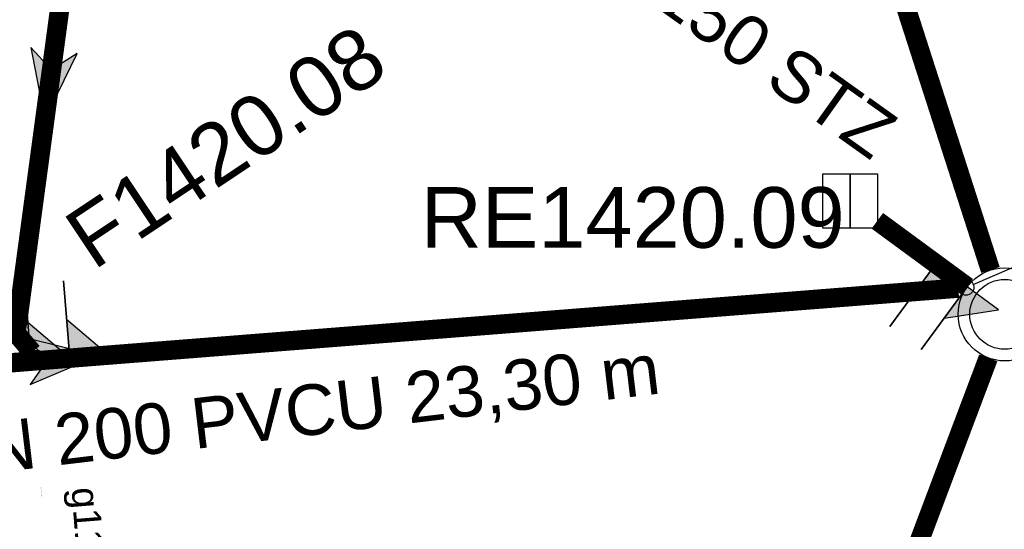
# Model space of a CAD drawing. Extents: x 356718 to 357658, y 5762241 to 5762615.
# Tile 147 of 157: x 357338.36 to 357351.04, y 5762475.98 to 5762482.55. Entities that reach past the tile are written whole.
import ezdxf
from ezdxf.enums import TextEntityAlignment as Align

# ---------------------------------------------------------------- set-up
doc = ezdxf.new("R2010")
doc.units = 0
doc.header["$MEASUREMENT"] = 0
for name, pattern in [('AUSGEZOGEN', [0]), ('GESTRICHELT2', [4, 2, -2]), ('STRICHPUNKT', [5, 2, -1, 1, -1])]:
    doc.linetypes.add(name, pattern=pattern)
doc.layers.get('0').update_dxf_attribs({"linetype": 'AUSGEZOGEN'})
for name, color, linetype, true_color in [('111_00131_Symbol', 7, 'AUSGEZOGEN', 0x000000), ('114_00133_Schachtnummer', 7, 'AUSGEZOGEN', 0x000000), ('121_10397_Haltungen_Regenwasser', 5, 'GESTRICHELT2', 0x0000ff), ('121_10399_Haltungen_Mischwasser', 6, 'STRICHPUNKT', 0xff00ff), ('123_00137_Fliessrichtungspfeil', 7, 'AUSGEZOGEN', 0x000000), ('124_00118_Standard__Laenge___10', 7, 'AUSGEZOGEN', 0x000000), ('124_10626_Standard__Laenge____1', 7, 'AUSGEZOGEN', 0x000000), ('141_10677_Stutzen__alle__aus_DW', 7, 'AUSGEZOGEN', 0x000000), ('141_10868_Stutzen__141_', 7, 'AUSGEZOGEN', 0x000000)]:
    doc.layers.add(name, color=color, linetype=linetype, true_color=true_color)
doc.styles.add('ARIAL', font='arial.ttf', dxfattribs={"height": 1.5})
doc.styles.get("Standard").update_dxf_attribs({"font": 'arial.ttf', "height": 1})

# ---------------------------------------------------------------- blocks, each defined once
blk = doc.blocks.new('N02')
at = {"color": 0}
for radius in [0.6, 0.45]:
    blk.add_circle((0, 0), radius, dxfattribs=at)
blk = doc.blocks.new('F00')
at = {"color": 0}
blk.add_circle((0, 0), 0.1, dxfattribs=at)
blk = doc.blocks.new('RE')
at = {"color": 0, "linetype": 'AUSGEZOGEN'}
blk.add_lwpolyline([(-0.35, 0.35), (0.35, 0.35), (0.35, -0.35), (-0.35, -0.35)], close=True, dxfattribs=at)
for points in [[(0, 0.35), (0, -0.35)], [(0, -0.35), (0, 0.35)]]:
    blk.add_lwpolyline(points, dxfattribs=at)
blk = doc.blocks.new('FLI')
at = {"color": 0, "linetype": 'AUSGEZOGEN'}
blk.add_lwpolyline([(-0.4, 0), (-0.9, -0.6), (0.9, 0), (-0.9, 0.6), (-0.4, 0)], close=True, dxfattribs=at)
at = {"color": 0}
for points in [[(-0.4, 0), (0.9, 0), (-0.9, 0.6)], [(-0.9, -0.6), (0.9, 0), (-0.4, 0)]]:
    blk.add_solid(points, dxfattribs=at)

msp = doc.modelspace()

# ---------------------------------------------------------------- linework, layer by layer
at = {"layer": '114_00133_Schachtnummer', "color": 18, "linetype": 'AUSGEZOGEN', "true_color": 0x000000}
msp.add_lwpolyline([(357350.643, 5762479.137), (357351.67, 5762479.577), (357356.381, 5762479.577)], dxfattribs=at)
at = {"layer": '121_10397_Haltungen_Regenwasser', "color": 5, "linetype": 'GESTRICHELT2', "true_color": 0x0000ff, "const_width": 0.25}
msp.add_lwpolyline([(357339.135, 5762484.6), (357338.315, 5762478.511), (357338.523, 5762478.264)], dxfattribs=at)
at = {"layer": '121_10399_Haltungen_Mischwasser', "color": 6, "linetype": 'STRICHPUNKT', "true_color": 0xff00ff, "const_width": 0.25}
for points in [[(357350.865, 5762479.323), (357344.636, 5762498.67), (357337.28, 5762501.584)], [(357349.408, 5762479.957), (357350.565, 5762479.107)], [(357327.89, 5762477.311), (357350.451, 5762479.09)], [(357344.229, 5762460.65), (357350.837, 5762478.191)]]:
    msp.add_lwpolyline(points, dxfattribs=at)
at = {"layer": '141_10677_Stutzen__alle__aus_DW', "color": 18, "linetype": 'AUSGEZOGEN', "true_color": 0x000000}
for points in [[(357338.507, 5762478.148), (357338.429, 5762479.145)], [(357350.565, 5762479.107), (357349.974, 5762478.301)], [(357350.565, 5762479.107), (357350.269, 5762478.704), (357350.968, 5762478.811)], [(357338.507, 5762478.148), (357339.006, 5762478.188), (357338.468, 5762478.647)]]:
    msp.add_lwpolyline(points, close=True, dxfattribs=at)
at = {"layer": '141_10677_Stutzen__alle__aus_DW', "color": 18, "true_color": 0x000000}
for points in [[(357350.565, 5762479.107), (357350.269, 5762478.704), (357350.968, 5762478.811)], [(357338.507, 5762478.148), (357339.006, 5762478.188), (357338.468, 5762478.647)]]:
    msp.add_solid(points, dxfattribs=at)
at = {"layer": '141_10868_Stutzen__141_', "color": 18, "linetype": 'AUSGEZOGEN', "true_color": 0x000000}
for points in [[(357350.162, 5762479.403), (357349.57, 5762478.597)], [(357350.162, 5762479.403), (357349.866, 5762479), (357350.565, 5762479.107)], [(357339.006, 5762478.188), (357338.927, 5762479.185)], [(357339.006, 5762478.188), (357339.504, 5762478.227), (357338.966, 5762478.686)]]:
    msp.add_lwpolyline(points, close=True, dxfattribs=at)
at = {"layer": '141_10868_Stutzen__141_', "color": 18, "true_color": 0x000000}
for points in [[(357350.162, 5762479.403), (357349.866, 5762479), (357350.565, 5762479.107)], [(357339.006, 5762478.188), (357339.504, 5762478.227), (357338.966, 5762478.686)]]:
    msp.add_solid(points, dxfattribs=at)

# ---------------------------------------------------------------- block references
at = {"layer": '111_00131_Symbol', "color": 18, "true_color": 0x000000}
for name, p in [('RE', (357349.058, 5762480.214)), ('N02', (357351.049, 5762478.752)), ('F00', (357350.551, 5762479.098)), ('F00', (357338.587, 5762478.187))]:
    msp.add_blockref(name, p, dxfattribs=at)
at = {"layer": '123_00137_Fliessrichtungspfeil', "color": 18, "true_color": 0x000000, "xscale": 0.5, "yscale": 0.5, "zscale": 0.5}
for p, rotation in [((357338.745, 5762481.704), 262.4), ((357338.921, 5762478.181), 4.5)]:
    msp.add_blockref('FLI', p, dxfattribs=dict(at, rotation=rotation))

# ---------------------------------------------------------------- texts
at = {"layer": '114_00133_Schachtnummer', "color": 18, "true_color": 0x000000, "style": 'ARIAL'}
msp.add_text('F1420.08', height=0.7814, rotation=33.7, dxfattribs=at).set_placement((357338.878, 5762479.96), align=Align.TOP_LEFT)
msp.add_text('RE1420.09', height=0.7814, dxfattribs=at).set_placement((357343.526, 5762480.391), align=Align.TOP_LEFT)
at = {"layer": '124_00118_Standard__Laenge___10', "color": 18, "true_color": 0x000000, "style": 'ARIAL'}
msp.add_text('DN 200 PVCU 23,30 m', height=0.65113, rotation=6.8, dxfattribs=at).set_placement((357337.223, 5762477.268), align=Align.TOP_LEFT)
at = {"layer": '124_10626_Standard__Laenge____1', "color": 18, "true_color": 0x000000, "style": 'ARIAL'}
msp.add_text('DN 150 STZ', height=0.6511, rotation=324.5, dxfattribs=at).set_placement((357345.599, 5762484.189), align=Align.TOP_LEFT)
at = {"layer": '141_10677_Stutzen__alle__aus_DW', "color": 18, "true_color": 0x000000}
msp.add_text('g12.08', height=0.00707, rotation=274.6, dxfattribs=at).set_placement((357338.643, 5762476.491), align=Align.TOP_RIGHT)
msp.add_text('BCAAA 150,00mm', height=0.00707, rotation=274.6, dxfattribs=at).set_placement((357338.643, 5762476.49), align=Align.TOP_LEFT)
at = {"layer": '141_10868_Stutzen__141_', "color": 18, "true_color": 0x000000}
msp.add_text('g11.25', height=0.3533, rotation=274.6, dxfattribs=at).set_placement((357339.5, 5762475.036), align=Align.TOP_RIGHT)

doc.saveas('drawing.dxf')
